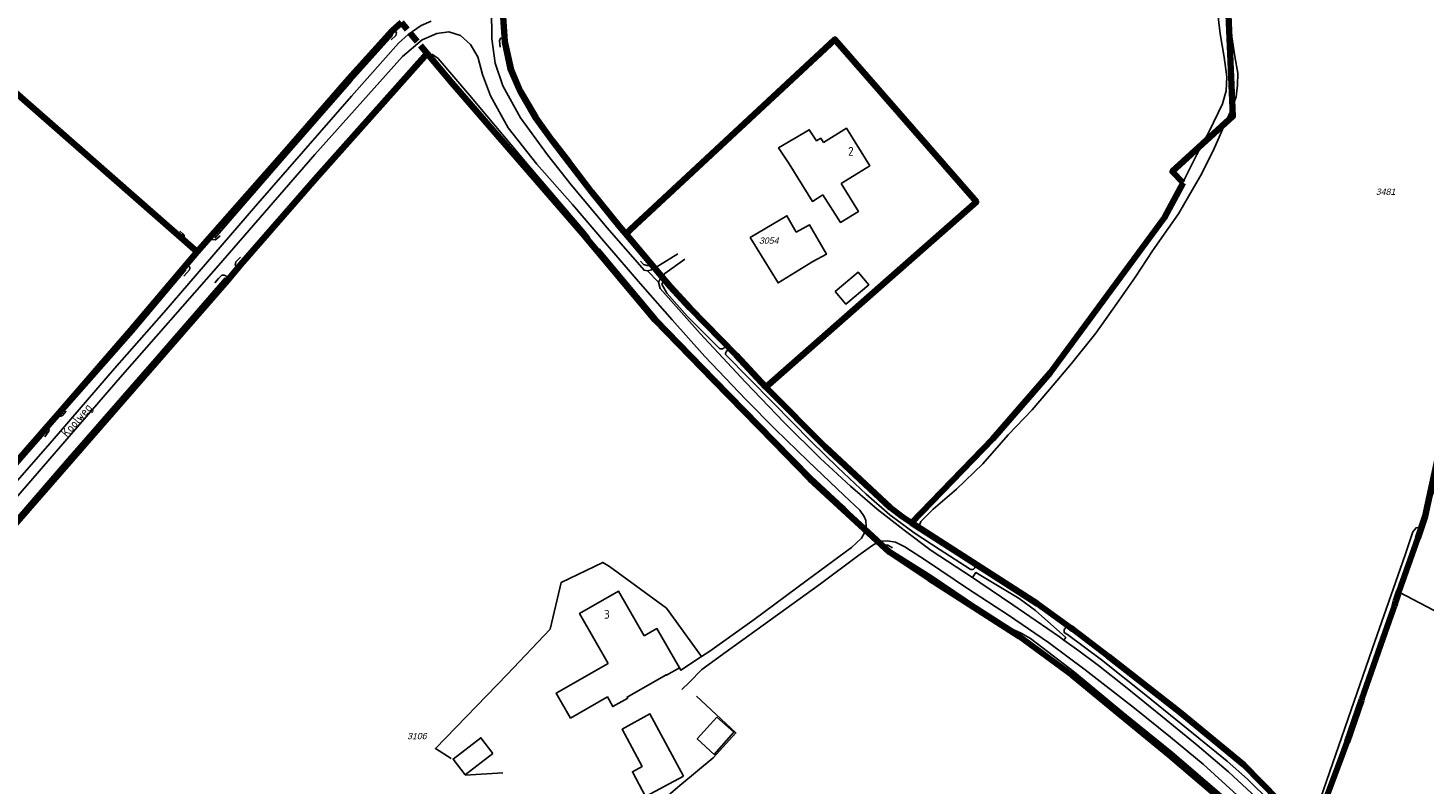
# Model space of a CAD drawing. Header units: metres. Extents: x 226218 to 240385, y 439369 to 449677.
# Tile 94 of 256: x 230130 to 230531, y 441490 to 441707. Entities that reach past the tile are written whole.
import ezdxf
from ezdxf.enums import TextEntityAlignment as Align

# ---------------------------------------------------------------- set-up
doc = ezdxf.new("R2010")
doc.units = ezdxf.units.M
doc.header["$MEASUREMENT"] = 0
doc.linetypes.add('SK', pattern=[4.5, 3, -1.5])
for name, color, linetype in [('DAKRAND', 4, 'Continuous'), ('DAKRAND-BYG', 4, 'Continuous'), ('GB20-pand_tevens_verblijfsobject', 1, 'Continuous'), ('Goud-ontwerp', 2, 'Continuous'), ('HOOFDGEBOUW', 4, 'Continuous'), ('HUISNUMMER', 253, 'Continuous'), ('INSTEEKSLOOT', 153, 'Continuous'), ('KANTVERH', 253, 'Continuous'), ('KZ01-perceelnummer', 73, 'Continuous'), ('MIDSLTGREPPEL', 253, 'Continuous'), ('RASTER', 253, 'Continuous'), ('STRAATNAAM', 253, 'Continuous')]:
    doc.layers.add(name, color=color, linetype=linetype)
doc.layers.add('KG01-perceelgrens', color=73, linetype='Continuous', lineweight=100)
doc.styles.add('arial', font='arial.ttf')
doc.styles.get("Standard").update_dxf_attribs({"font": 'iso.shx'})

# ---------------------------------------------------------------- blocks, each defined once
blk = doc.blocks.new('Z01')
blk = doc.blocks.new('TWENTEROUTE')
at = {"layer": 'KG01-perceelgrens'}
for points in [[(230461.857, 441662.791), (230458.779, 441665.986), (230476.197, 441681.845), (230473.72, 441739.977), (230473.553, 441749.437), (230473.079, 441769.436), (230473.177, 441773.586)], [(230301.888, 441648.125), (230300.142, 441650.194), (230292.199, 441660.08), (230285.503, 441668.74), (230280.9, 441674.826), (230276.044, 441681.535), (230271.722, 441688.922), (230268.857, 441695.527), (230267.178, 441703.232), (230266.598, 441711.858), (230267.495, 441718.503), (230270.093, 441726.182), (230274.503, 441734.255), (230281.105, 441743.385), (230287.095, 441751.419), (230290.926, 441756.009)], [(230100.95, 441711.188), (230178.845, 441642.998)], [(230178.845, 441642.998), (230203.712, 441671.212), (230222.382, 441692.594), (230234.941, 441706.451), (230237.483, 441708.704)], [(230301.888, 441648.125), (230361.928, 441703.891), (230402.552, 441657.278), (230342.085, 441604.171)], [(230187.605, 441634.759), (230191.338, 441639.217), (230212.774, 441663.789), (230244.913, 441699.872)], [(230251.976, 441691.476), (230244.913, 441699.872)], [(230251.976, 441691.476), (230289.511, 441648.238), (230310.2, 441623.454), (230327.151, 441606.043), (230344.358, 441588.44), (230354.74, 441577.871), (230377.57, 441556.825), (230388.982, 441549.194), (230414.913, 441532.631), (230430.05, 441521.546), (230444.087, 441509.904), (230458.022, 441498.587), (230473.596, 441485.255), (230483.546, 441476.225), (230491.507, 441467.377), (230502.366, 441455.193), (230504.094, 441453.138)], [(230383.932, 441565.222), (230407.281, 441589.297), (230423.741, 441608.249), (230456.575, 441652.802), (230461.857, 441662.791)], [(230301.888, 441648.125), (230308.534, 441640.25), (230314.605, 441632.978)], [(230139.334, 441596.871), (230159.777, 441620.45), (230178.845, 441642.998)], [(230043.394, 441469.481), (230187.605, 441634.759)], [(230314.605, 441632.978), (230320.282, 441626.882), (230333.552, 441613.272), (230342.085, 441604.171)], [(230522.998, 441542.854), (230523.789, 441545.441), (230529.311, 441560.818), (230531.332, 441567.156), (230534.627, 441582.106), (230537.626, 441595.109), (230540.528, 441608.136), (230544.884, 441627.314)], [(230342.085, 441604.171), (230342.521, 441603.705), (230359.16, 441587.05), (230377.821, 441569.622), (230381.342, 441566.891), (230383.932, 441565.222)], [(230098.522, 441550.232), (230139.334, 441596.871)], [(230383.932, 441565.222), (230420.068, 441541.942), (230429.781, 441534.981)], [(230522.558, 441541.415), (230522.998, 441542.854)], [(230508.966, 441502.354), (230513.058, 441514.319), (230513.226, 441514.728), (230519.245, 441531.971), (230521.008, 441537.074), (230522.109, 441540.08)], [(230522.109, 441540.08), (230522.558, 441541.415)], [(230429.781, 441534.981), (230430.219, 441534.667), (230440.404, 441526.951), (230460.985, 441510.841), (230473.343, 441500.669)], [(230508.966, 441502.354), (230508.245, 441500.407)], [(230473.343, 441500.669), (230479.337, 441495.736), (230499.25, 441475.524)], [(230499.25, 441475.524), (230502.615, 441485.222), (230507.717, 441499.061), (230508.245, 441500.407)]]:
    blk.add_lwpolyline(points, dxfattribs=at)
at = {"layer": 'KG01-perceelgrens', "linetype": 'SK'}
blk.add_lwpolyline([(230244.913, 441699.872), (230237.483, 441708.704)], dxfattribs=at)
at = {"layer": 'KZ01-perceelnummer'}
ref = blk.add_blockref('Z01', (230519.65, 441660.205), dxfattribs=at)
ref.add_attrib('PERCNR', ' 3481', dxfattribs={"layer": 'GB20-pand_tevens_verblijfsobject', "color": 0, "ltscale": 2, "height": 1.8, "style": 'arial', "oblique": 15}).set_placement((230519.65, 441660.205), align=Align.MIDDLE)
ref = blk.add_blockref('Z01', (230342.586, 441646.184), dxfattribs=at)
ref.add_attrib('PERCNR', ' 3054', dxfattribs={"layer": 'GB20-pand_tevens_verblijfsobject', "color": 0, "ltscale": 2, "height": 1.8, "style": 'arial', "oblique": 15}).set_placement((230342.586, 441646.184), align=Align.MIDDLE)
ref = blk.add_blockref('Z01', (230241.563, 441504.025), dxfattribs=at)
ref.add_attrib('PERCNR', ' 3106', dxfattribs={"layer": 'GB20-pand_tevens_verblijfsobject', "color": 0, "ltscale": 2, "height": 1.8, "style": 'arial', "oblique": 15}).set_placement((230241.563, 441504.025), align=Align.MIDDLE)

msp = doc.modelspace()

# ---------------------------------------------------------------- linework, layer by layer
at = {"layer": 'DAKRAND'}
for points in [[(230348.77, 441668.16), (230345.77, 441672.77), (230354.55, 441677.96), (230356.68, 441674.82), (230357.88, 441675.55), (230358.66, 441674.32)], [(230363.76, 441662.56), (230368.66, 441654.55), (230363.49, 441651.4), (230358.5, 441659.28)], [(230313.48, 441521.6), (230313.52, 441521.62), (230313.61, 441521.46), (230317.35, 441523.59), (230310.83, 441534.86), (230307.14, 441532.75)], [(230296.8, 441524.88), (230281.96, 441516.37), (230286.05, 441509.19), (230296.64, 441515.27), (230298.16, 441512.49), (230302.44, 441514.91), (230302.26, 441515.22), (230302.29, 441515.23)]]:
    msp.add_lwpolyline(points, dxfattribs=at)
at = {"layer": 'DAKRAND-BYG'}
for points in [[(230350.8, 441648.62), (230348.13, 441653.33), (230337.61, 441647.04), (230345.64, 441634.02), (230355.57, 441640.17)], [(230350.8, 441648.62), (230354.61, 441650.74), (230359.49, 441642.27), (230355.57, 441640.17)], [(230361.99, 441631.59), (230368.57, 441637.15), (230371.66, 441633.49), (230365.07, 441627.93), (230361.99, 441631.59)], [(230318.44, 441492.56), (230307.58, 441486.67), (230303.81, 441493.78), (230306.57, 441495.33), (230300.86, 441506), (230308.84, 441510.38), (230318.44, 441492.56)], [(230327.99, 441509.44), (230322.42, 441503.22), (230327.3, 441498.77), (230332.94, 441505.13), (230327.99, 441509.44)], [(230263.77, 441499.05), (230255.81, 441492.91), (230252.33, 441497.41), (230260.29, 441503.56), (230263.77, 441499.05)]]:
    msp.add_lwpolyline(points, dxfattribs=at)
at = {"layer": 'HOOFDGEBOUW'}
msp.add_line((230302.29, 441515.23), (230313.48, 441521.6), dxfattribs=at)
for points in [[(230358.66, 441674.32), (230365.25, 441678.42), (230371.95, 441667.66), (230363.76, 441662.56)], [(230358.5, 441659.28), (230355.48, 441657.4), (230348.77, 441668.16)], [(230307.14, 441532.75), (230299.84, 441545.58), (230288.65, 441539.21), (230296.8, 441524.88)]]:
    msp.add_lwpolyline(points, dxfattribs=at)
at = {"layer": 'INSTEEKSLOOT'}
for p, q in [((230400.78, 441551.9), (230400.45, 441552.11)), ((230401.76, 441553.79), (230401.8, 441553.76))]:
    msp.add_line(p, q, dxfattribs=at)
for points in [[(230472.64, 441753.78), (230472.83, 441744.64), (230472.6, 441735.47), (230471.61, 441726.27), (230470.88, 441719.37), (230471.63, 441712.86), (230472.54, 441705.52)], [(230475.56, 441706.53), (230475.11, 441712.15), (230474.38, 441719.65), (230475.14, 441726.07), (230476.31, 441741.02), (230476.68, 441751.27), (230476.52, 441753.74)], [(230234.53, 441703.73), (230235.86, 441704.98), (230236.07, 441705.83), (230235.63, 441706.45), (230234.94, 441706.45), (230233.24, 441704.88)], [(230267.32, 441701.35), (230267.18, 441703.23), (230266.81, 441704.13), (230265.89, 441704.23), (230265.6, 441703.46), (230265.87, 441701.67)], [(230472.54, 441705.52), (230473.7, 441698.82), (230474.48, 441693.16), (230474.23, 441689.16), (230473.24, 441685.42), (230469.37, 441677.45), (230465.82, 441670.84), (230460.47, 441660.17), (230456.58, 441652.8), (230451.79, 441646.24), (230443.7, 441635.45), (230437.05, 441626.8), (230430.73, 441617.86), (230423.74, 441608.25), (230414.92, 441597.96), (230407.28, 441589.3), (230396.04, 441577.56), (230388.8, 441570.21), (230385.52, 441566.86), (230384.02, 441565.8), (230383.01, 441565.82), (230381.34, 441566.89), (230377.82, 441569.62), (230372.52, 441574.56), (230366.09, 441580.35), (230359.16, 441587.05), (230342.52, 441603.71), (230342.08, 441604.17), (230333.55, 441613.27), (230332.21, 441614.65)], [(230401.76, 441553.79), (230398.88, 441555.69), (230388.33, 441562.67), (230386.57, 441563.97), (230386.22, 441564.57), (230386.64, 441565.58), (230390.11, 441569.09), (230396.84, 441574.9), (230404.38, 441582.13), (230411.63, 441590.46), (230418.55, 441597.65), (230423.58, 441603.45), (230429.89, 441610.91), (230436.82, 441619.63), (230442.88, 441628.1), (230448.21, 441635.79), (230453.08, 441643.22), (230457.55, 441649.61), (230460.57, 441653.88), (230463.48, 441658.81), (230467.24, 441665.45), (230470.81, 441672.63), (230474.59, 441681.3), (230476.19, 441684.77), (230477.08, 441687.46), (230477.54, 441690.73), (230477.59, 441694.19), (230476.73, 441698.98), (230475.56, 441706.53)], [(230172.7, 441647.78), (230173.61, 441646.91), (230174.47, 441646.67), (230175.02, 441646.99), (230175.09, 441647.66), (230174.79, 441648.13), (230173.92, 441648.9)], [(230185.47, 441647.56), (230184.15, 441646.43), (230183.15, 441646.48), (230182.85, 441647.1), (230183.36, 441648.23), (230184.29, 441649.23)], [(230174.22, 441637.61), (230175.12, 441638.68), (230175.79, 441638.95), (230176.26, 441638.9), (230176.68, 441638.62), (230176.79, 441638.34), (230176.61, 441637.8), (230175, 441635.96)], [(230191.27, 441641.47), (230189.98, 441640.08), (230189.78, 441639.17), (230190.36, 441638.9), (230191.34, 441639.22), (230192.81, 441640.83)], [(230306.17, 441640.24), (230306.95, 441639.34), (230308.04, 441639.03), (230308.48, 441639.07), (230308.91, 441639.57), (230308.53, 441640.25), (230307.35, 441641.42)], [(230186.09, 441633.28), (230187.61, 441634.76), (230187.67, 441635.28), (230187.04, 441636.09), (230186.64, 441636.3), (230185.95, 441636.22), (230184.98, 441635.28), (230183.93, 441634.07)], [(230313.26, 441634.28), (230312.58, 441634.3), (230312.25, 441633.71), (230313.66, 441631.05), (230319.63, 441624.44), (230328.81, 441615.25)], [(230330.49, 441616.42), (230320.28, 441626.88), (230314.61, 441632.98), (230313.26, 441634.28)], [(230328.81, 441615.25), (230329.07, 441615.14), (230329.35, 441615.11), (230329.63, 441615.14), (230329.89, 441615.24), (230330.12, 441615.4), (230330.3, 441615.61), (230330.43, 441615.86), (230330.49, 441616.14), (230330.49, 441616.42)], [(230330.56, 441613.48), (230330.54, 441613.77), (230330.59, 441614.04), (230330.71, 441614.3), (230330.9, 441614.51), (230331.13, 441614.67), (230331.39, 441614.78), (230331.67, 441614.8), (230331.95, 441614.76), (230332.21, 441614.65)], [(230330.56, 441613.48), (230344.12, 441599.77), (230355.13, 441588.57), (230362.77, 441581.11), (230370.92, 441573.47), (230377.66, 441567.5), (230384.68, 441562.38), (230392.12, 441557.5), (230400.45, 441552.11)], [(230141.26, 441597.28), (230140.2, 441595.96), (230139.72, 441595.79), (230139.34, 441595.83), (230139.15, 441595.98), (230139.09, 441596.49), (230139.33, 441596.87), (230140.4, 441597.88)], [(230134.09, 441590.47), (230135.44, 441591.89), (230135.9, 441592.2), (230136.3, 441592.12), (230136.4, 441591.91), (230136.29, 441591.48), (230135.13, 441589.84)], [(230529.92, 441563.46), (230529.48, 441563.82), (230528.76, 441563.8), (230527.79, 441562.6), (230525.64, 441556.03), (230516.12, 441528.95), (230499.57, 441481.14), (230498.51, 441478.51), (230497.73, 441477.89), (230497.15, 441478), (230495.4, 441479.54), (230490.68, 441484.06), (230483.88, 441491.13), (230479.34, 441495.74), (230474.7, 441499.42)], [(230523.88, 441545.35), (230529.84, 441562.37), (230529.92, 441563.46)], [(230378.45, 441558.07), (230377.14, 441558.77), (230376.53, 441558.79), (230376.18, 441558.61), (230376.02, 441558.24), (230376.38, 441557.65), (230378.07, 441556.49)], [(230401.76, 441553.79), (230401.97, 441553.62), (230402.13, 441553.4), (230402.23, 441553.14), (230402.26, 441552.87), (230402.22, 441552.59), (230402.11, 441552.34), (230401.94, 441552.13), (230401.72, 441551.96), (230401.47, 441551.85), (230401.2, 441551.82), (230400.92, 441551.85), (230400.67, 441551.95), (230400.45, 441552.11)], [(230512.45, 441461.07), (230508.69, 441465.94), (230501.9, 441473.61), (230500.6, 441475.11), (230499.99, 441476.79), (230500.61, 441479.32), (230506.47, 441496.52), (230521.14, 441537.52), (230523.88, 441545.35)], [(230427.87, 441533.66), (230427.77, 441533.93), (230427.73, 441534.22), (230427.78, 441534.51), (230427.89, 441534.78), (230428.07, 441535.02), (230428.31, 441535.19), (230428.58, 441535.31), (230428.87, 441535.35), (230429.16, 441535.31), (230429.43, 441535.2)], [(230429.43, 441535.2), (230430.22, 441534.67), (230440.4, 441526.95), (230450.64, 441518.91), (230460.98, 441510.84), (230474.7, 441499.42)], [(230474.58, 441496.79), (230464.9, 441504.64), (230451.14, 441515.76), (230438.47, 441525.92), (230428.66, 441533.13), (230427.87, 441533.66)], [(230474.58, 441496.79), (230480.36, 441491.64), (230486.97, 441485.15), (230493.69, 441478.32), (230499.84, 441472.13), (230504.98, 441466.32), (230510.82, 441459.77)]]:
    msp.add_lwpolyline(points, dxfattribs=at)
at = {"layer": 'KANTVERH'}
for points in [[(230279.41, 441670.74), (230271.66, 441681.44), (230266.63, 441690.59), (230264.38, 441697.04), (230263.47, 441704.11), (230263.39, 441712.8)], [(230246.04, 441709.09), (230243.17, 441707.85), (230239.42, 441705.31), (230236.64, 441702.78), (230223.16, 441687.66), (230195.65, 441656.04), (230169.26, 441625.58)], [(230184.94, 441639.03), (230212.59, 441670.91), (230237.81, 441699), (230243.46, 441703.73), (230247.7, 441705.62), (230251.11, 441706.06), (230254.48, 441704.98), (230257.35, 441702.44), (230259.43, 441698.87), (230260.78, 441693.81), (230263.11, 441687.74), (230268.14, 441678.53), (230276.39, 441668.13)], [(230279.41, 441670.74), (230286.2, 441662.18), (230296.57, 441649.82), (230307.14, 441637.68), (230308.15, 441637.47), (230311.26, 441634.26), (230311.81, 441632.47), (230323.22, 441619.49), (230336.23, 441605.55), (230347.36, 441594.01), (230357.7, 441583.76), (230366.36, 441575.68), (230374.07, 441569.09), (230381.79, 441563.1), (230389.61, 441557.29), (230401.45, 441549.51)], [(230317.35, 441523.59), (230317.73, 441522.93), (230323.63, 441526.83), (230326.01, 441528.41), (230338.71, 441537.49), (230353.97, 441548.76), (230366.7, 441558.17), (230369.58, 441560.78), (230370.4, 441562.3), (230370.89, 441564.19), (230370.79, 441565.88), (230370.36, 441567.03), (230369.1, 441568.83), (230364.55, 441573.07), (230354.28, 441582.9), (230344.81, 441592.05), (230336.4, 441600.55), (230324.62, 441612.96), (230315.2, 441623.45), (230306.12, 441633.76), (230296.1, 441645.41), (230286.58, 441656.56), (230276.39, 441668.13)], [(230308.15, 441637.47), (230309.25, 441637.81), (230311.6, 441639.15), (230316.81, 441642.41)], [(230184.94, 441639.03), (230156.79, 441606.9), (230118.79, 441563.07), (230084.06, 441523.56), (230054.83, 441490.16), (230024.52, 441454.87), (229990.12, 441415.44)], [(230311.26, 441634.26), (230311.53, 441634.84), (230313.08, 441636.75), (230318.88, 441640.87)], [(230046.08, 441494.64), (230048.05, 441493.24), (230049.62, 441492.91), (230051.28, 441492.79), (230052.89, 441493.1), (230053.97, 441493.82), (230056.26, 441496), (230061.46, 441502.57), (230064.54, 441506.26), (230073.4, 441515.67), (230086.86, 441530.96), (230102.18, 441548.66), (230119.26, 441568.31), (230137.28, 441588.71), (230155.13, 441609.52), (230169.26, 441625.58)], [(230486.98, 441477.77), (230477.45, 441487.12), (230467.67, 441495.92), (230458.31, 441503.69), (230447.89, 441512.08), (230433.73, 441523.06), (230423.25, 441530.84), (230411.72, 441538.7), (230399.98, 441546.38), (230388.25, 441554.35), (230382.02, 441558.33), (230379.29, 441559.67), (230376.89, 441560.05), (230374.74, 441559.9), (230372.82, 441558.82), (230368.81, 441555.95), (230357.79, 441547.74)], [(230401.45, 441549.51), (230402.34, 441550.94), (230414.85, 441543.47), (230419.53, 441540.08), (230428.19, 441532.28), (230427.68, 441531.52)], [(230357.79, 441547.74), (230343.75, 441537.56), (230330.72, 441528.24), (230323.71, 441523.08), (230320.06, 441519.44), (230317.97, 441517.42)], [(230401.45, 441549.51), (230403.58, 441548.11), (230412.96, 441541.72), (230426.36, 441532.46), (230427.68, 441531.52)], [(230427.68, 441531.52), (230431.96, 441528.49), (230437.6, 441524.27), (230445.32, 441518.16), (230455.95, 441509.53), (230465.91, 441501.38), (230474.94, 441493.74), (230484.11, 441485.24), (230493.23, 441476.39), (230500.41, 441468.76), (230507.52, 441460.83), (230512.88, 441454.59)]]:
    msp.add_lwpolyline(points, dxfattribs=at)
at = {"layer": 'MIDSLTGREPPEL'}
for points in [[(230174.19, 441647.07), (230149.62, 441668.93), (230107.72, 441705.31), (230061.98, 441744.89)], [(230235.03, 441705.12), (230223.15, 441691.96), (230204.47, 441670.56), (230183.93, 441646.92)], [(230280.32, 441674.41), (230275.45, 441681.15), (230271.09, 441688.6), (230268.18, 441695.31), (230266.5, 441703.01)], [(230273.97, 441667.68), (230257.03, 441687.88), (230248.08, 441698.41), (230246.39, 441699.58), (230244.26, 441699.19), (230239.66, 441694.86), (230212.31, 441664.15), (230191.31, 441640.06)], [(230280.32, 441674.41), (230284.94, 441668.3), (230291.64, 441659.64), (230299.6, 441649.73), (230308.08, 441639.88)], [(230273.97, 441667.68), (230290.13, 441648.75), (230291.53, 441647.08)], [(230135.67, 441591.5), (230121.77, 441575.66), (230098.76, 441550.03), (230045.71, 441595.91), (229981.4, 441651.25)], [(230294.29, 441643.77), (230310.8, 441624), (230327.73, 441606.61), (230344.93, 441589), (230355.29, 441578.46), (230364.5, 441569.97)], [(230186.88, 441635.47), (230167.42, 441613.05), (230141.04, 441582.87), (230104.96, 441541.23), (230080.57, 441513.38), (230069.87, 441501.22)], [(230175.61, 441637.78), (230160.51, 441619.77), (230139.84, 441596.42)], [(230368.79, 441564.64), (230368.21, 441565.65), (230364.5, 441569.97)], [(230376.94, 441558), (230389.54, 441550.09), (230409.66, 441536.53), (230412.6, 441534.8), (230415.39, 441533.57), (230418.1, 441532.05), (230430.7, 441522.37), (230444.75, 441510.72), (230458.71, 441499.39), (230474.3, 441486.04), (230484.29, 441476.97), (230492.29, 441468.08), (230504.59, 441454.28)]]:
    msp.add_lwpolyline(points, dxfattribs=at)
at = {"layer": 'RASTER'}
for p, q in [((230402.55, 441657.28), (230342.08, 441604.17)), ((230523.88, 441545.35), (230529.92, 441563.46)), ((230255.82, 441492.8), (230266.65, 441493.48))]:
    msp.add_line(p, q, dxfattribs=at)
for points in [[(230301.96, 441648.19), (230361.93, 441703.89), (230402.55, 441657.28)], [(230529.92, 441563.46), (230540.94, 441594.01), (230546.12, 441608.2)], [(230280.19, 441534.73), (230283.32, 441548.08), (230295.27, 441553.83), (230297.2, 441552.7)], [(230323.63, 441526.83), (230313.58, 441540.74), (230297.2, 441552.7)], [(230625.09, 441504.26), (230565.33, 441525.55), (230559.31, 441526.73), (230523.88, 441545.35)], [(230280.19, 441534.73), (230267.8, 441521.65), (230247.27, 441500.51), (230251.73, 441497.56)], [(230327.01, 441497.78), (230333.5, 441504.95), (230322.17, 441515.5)], [(230283.43, 441465.66), (230291.65, 441468.71), (230299.01, 441474.13), (230317.38, 441489.87), (230327.01, 441497.78)]]:
    msp.add_lwpolyline(points, dxfattribs=at)

# ---------------------------------------------------------------- block references
at = {"layer": 'Goud-ontwerp', "linetype": 'Continuous'}
msp.add_blockref('TWENTEROUTE', (0, 0), dxfattribs=at)

# ---------------------------------------------------------------- texts
at = {"layer": 'HUISNUMMER'}
for s, p in [('2', (230365.75, 441670.55)), ('3', (230295.68, 441537.71))]:
    msp.add_text(s, height=2.5, dxfattribs=at).set_placement(p)
at = {"layer": 'STRAATNAAM'}
msp.add_text('Koolweg', height=2.5, rotation=49.0567, dxfattribs=at).set_placement((230141.52, 441589.58))

doc.saveas('drawing.dxf')
